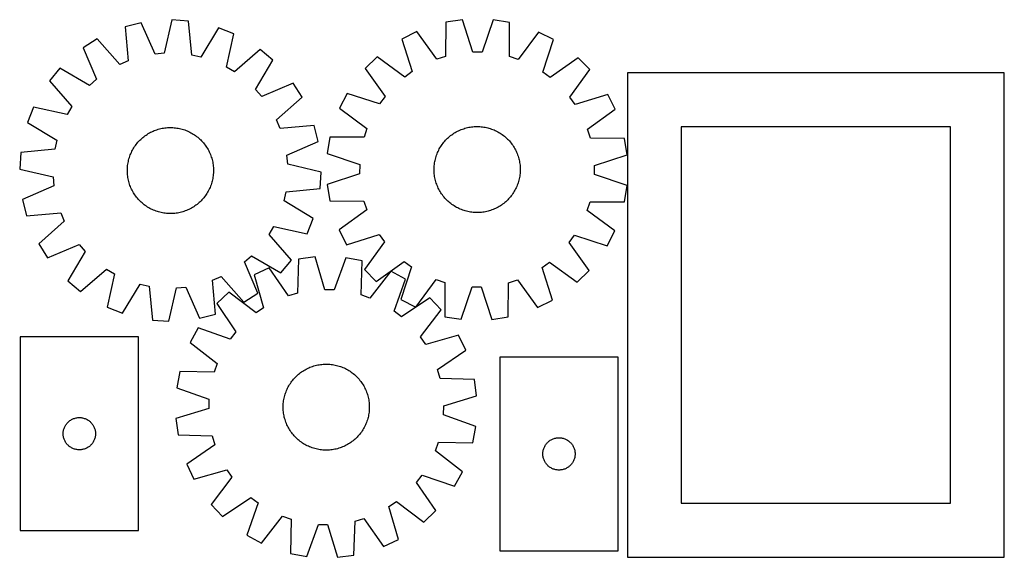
# Model space of a CAD drawing. Header units: millimetres. Extents: x 7 to 1493, y 7 to 507.
# Tile 1 of 3: x 7 to 921, y 7 to 507. Entities that reach past the tile are written whole.
import ezdxf

# ---------------------------------------------------------------- set-up
doc = ezdxf.new("R2010")
doc.units = ezdxf.units.MM
doc.layers.add('CUT', color=7, linetype='CONTINUOUS', true_color=0x000000)

msp = doc.modelspace()

# ---------------------------------------------------------------- linework, layer by layer
at = {"layer": 'CUT'}
for p, q in [((119.578782, 503.683762), (104.668539, 499.887027)), ((132.296765, 474.576586), (119.578782, 503.683762)), ((147.996254, 506.313043), (140.834642, 475.36654)), ((163.349994, 505.316435), (147.996254, 506.313043)), ((166.450902, 473.703793), (163.349994, 505.316435)), ((402.551058, 504.214709), (402.255472, 472.451721)), ((417.75669, 506.564028), (402.551058, 504.214709)), ((427.624629, 476.371338), (417.75669, 506.564028)), ((446.295333, 506.45591), (436.198911, 476.338855)), ((461.482728, 503.991447), (446.295333, 506.45591)), ((461.537641, 472.227131), (461.482728, 503.991447)), ((104.668539, 499.887027), (107.420437, 468.242093)), ((191.189108, 499.035548), (174.815015, 471.816734)), ((205.483413, 493.343151), (191.189108, 499.035548)), ((375.375785, 495.49861), (361.640349, 488.565476)), ((394.090807, 469.833016), (375.375785, 495.49861)), ((488.591179, 495.069694), (469.68223, 469.546638)), ((502.273689, 488.032687), (488.591179, 495.069694)), ((78.45441, 488.60495), (65.447182, 480.386521)), ((99.544543, 464.852454), (78.45441, 488.60495)), ((198.663709, 462.319508), (205.483413, 493.343151)), ((361.640349, 488.565476), (371.174533, 458.265739)), ((492.510202, 457.806059), (502.273689, 488.032687)), ((65.447182, 480.386521), (77.843215, 451.140784)), ((230.019084, 478.766913), (206.03532, 457.940156)), ((241.854728, 468.935938), (230.019084, 478.766913)), ((436.198911, 476.338855), (427.624629, 476.371338)), ((107.420437, 468.242093), (99.544543, 464.852454)), ((140.834642, 475.36654), (132.296765, 474.576586)), ((174.815015, 471.816734), (166.450902, 473.703793)), ((225.781971, 441.538105), (241.854728, 468.935938)), ((338.488552, 471.878352), (327.567832, 461.040067)), ((364.2187, 453.252182), (338.488552, 471.878352)), ((402.255472, 472.451721), (394.090807, 469.833016)), ((469.68223, 469.546638), (461.537641, 472.227131)), ((525.298386, 471.170624), (499.427848, 452.739942)), ((536.136672, 460.249905), (525.298386, 471.170624)), ((44.002417, 461.556017), (34.171443, 449.720373)), ((71.40025, 445.48326), (44.002417, 461.556017)), ((206.03532, 457.940156), (198.663709, 462.319508)), ((327.567832, 461.040067), (345.998514, 435.169529)), ((371.174533, 458.265739), (364.2187, 453.252182)), ((499.427848, 452.739942), (492.510202, 457.806059)), ((517.510501, 434.519757), (536.136672, 460.249905)), ((34.171443, 449.720373), (54.9982, 425.736609)), ((77.843215, 451.140784), (71.40025, 445.48326)), ((571.113183, 457.034456), (571.113183, 7.034456)), ((921.113183, 457.034456), (571.113183, 457.034456)), ((921.113183, 7.034456), (921.113183, 457.034456)), ((231.439495, 435.095141), (225.781971, 441.538105)), ((260.685232, 447.491173), (231.439495, 435.095141)), ((268.90366, 434.483945), (260.685232, 447.491173)), ((245.151164, 413.393813), (268.90366, 434.483945)), ((310.705769, 438.01537), (303.668762, 424.33286)), ((340.932398, 428.251882), (310.705769, 438.01537)), ((345.998514, 435.169529), (340.932398, 428.251882)), ((522.524058, 427.563923), (517.510501, 434.519757)), ((552.823795, 437.098107), (522.524058, 427.563923)), ((559.756929, 423.362671), (552.823795, 437.098107)), ((19.595205, 425.184702), (13.902807, 410.890397)), ((50.618847, 418.364998), (19.595205, 425.184702)), ((54.9982, 425.736609), (50.618847, 418.364998)), ((303.668762, 424.33286), (329.191818, 405.423911)), ((534.091335, 404.64765), (559.756929, 423.362671)), ((248.540804, 405.517918), (245.151164, 413.393813)), ((13.902807, 410.890397), (41.121621, 394.516304)), ((128.250128, 401.852929), (129.375313, 402.412361)), ((129.375313, 402.412361), (130.517516, 402.936174)), ((130.517516, 402.936174), (131.675608, 403.423852)), ((131.675608, 403.423852), (132.848447, 403.874912)), ((132.848447, 403.874912), (134.034876, 404.288909)), ((134.034876, 404.288909), (135.233723, 404.665436)), ((135.233723, 404.665436), (136.443805, 405.00412)), ((136.443805, 405.00412), (137.663929, 405.304628)), ((137.663929, 405.304628), (138.89289, 405.566662)), ((138.89289, 405.566662), (140.129475, 405.789965)), ((140.129475, 405.789965), (141.372464, 405.974315)), ((141.372464, 405.974315), (142.620631, 406.119531)), ((142.620631, 406.119531), (143.872742, 406.225469)), ((143.872742, 406.225469), (145.127564, 406.292025)), ((145.127564, 406.292025), (146.383857, 406.319134)), ((146.383857, 406.319134), (147.640381, 406.306768)), ((147.640381, 406.306768), (148.895898, 406.25494)), ((148.895898, 406.25494), (150.149166, 406.163701)), ((150.149166, 406.163701), (151.398951, 406.03314)), ((151.398951, 406.03314), (152.644017, 405.863388)), ((152.644017, 405.863388), (153.883137, 405.65461)), ((153.883137, 405.65461), (155.115088, 405.407014)), ((155.115088, 405.407014), (156.338654, 405.120844)), ((156.338654, 405.120844), (157.552627, 404.796381)), ((157.552627, 404.796381), (158.75581, 404.433947)), ((158.75581, 404.433947), (159.947014, 404.033899)), ((159.947014, 404.033899), (161.125065, 403.596632)), ((161.125065, 403.596632), (162.2888, 403.122577)), ((162.2888, 403.122577), (163.43707, 402.612202)), ((163.43707, 402.612202), (164.568743, 402.066011)), ((280.185737, 408.269816), (248.540804, 405.517918)), ((283.982473, 393.359573), (280.185737, 408.269816)), ((329.191818, 405.423911), (326.511325, 397.279322)), ((412.085895, 402.213704), (413.194023, 402.806207)), ((413.194023, 402.806207), (414.320214, 403.363612)), ((414.320214, 403.363612), (415.463358, 403.885366)), ((415.463358, 403.885366), (416.622327, 404.370957)), ((416.622327, 404.370957), (417.795977, 404.819903)), ((417.795977, 404.819903), (418.98315, 405.231763)), ((418.98315, 405.231763), (420.182673, 405.606129)), ((420.182673, 405.606129), (421.393364, 405.942633)), ((421.393364, 405.942633), (422.614027, 406.240942)), ((422.614027, 406.240942), (423.843458, 406.500762)), ((423.843458, 406.500762), (425.080443, 406.721837)), ((425.080443, 406.721837), (426.323763, 406.903947)), ((426.323763, 406.903947), (427.572188, 407.046914)), ((427.572188, 407.046914), (428.824489, 407.150597)), ((428.824489, 407.150597), (430.079428, 407.214893)), ((430.079428, 407.214893), (431.335768, 407.239738)), ((431.335768, 407.239738), (432.592268, 407.225109)), ((432.592268, 407.225109), (433.847689, 407.171019)), ((433.847689, 407.171019), (435.100791, 407.077522)), ((435.100791, 407.077522), (436.350338, 406.94471)), ((436.350338, 406.94471), (437.595097, 406.772715)), ((437.595097, 406.772715), (438.833839, 406.561706)), ((438.833839, 406.561706), (440.065342, 406.311891)), ((440.065342, 406.311891), (441.28839, 406.023517)), ((441.28839, 406.023517), (442.501777, 405.696868)), ((442.501777, 405.696868), (443.704305, 405.332267)), ((443.704305, 405.332267), (444.894787, 404.930074)), ((444.894787, 404.930074), (446.072048, 404.490685)), ((446.072048, 404.490685), (447.234927, 404.014534)), ((447.234927, 404.014534), (448.382276, 403.502092)), ((448.382276, 403.502092), (449.512963, 402.953863)), ((449.512963, 402.953863), (450.625871, 402.370389)), ((536.710041, 396.482985), (534.091335, 404.64765)), ((621.113183, 407.034456), (621.113183, 57.034456)), ((871.113183, 407.034456), (621.113183, 407.034456)), ((871.113183, 57.034456), (871.113183, 407.034456)), ((41.121621, 394.516304), (39.234563, 386.152192)), ((116.459413, 392.595809), (117.299643, 393.530164)), ((117.299643, 393.530164), (118.168808, 394.437666)), ((118.168808, 394.437666), (119.066049, 395.317419)), ((119.066049, 395.317419), (119.990481, 396.168555)), ((119.990481, 396.168555), (120.941191, 396.990233)), ((120.941191, 396.990233), (121.917242, 397.781644)), ((121.917242, 397.781644), (122.917671, 398.542006)), ((122.917671, 398.542006), (123.941489, 399.270568)), ((123.941489, 399.270568), (124.987687, 399.966612)), ((124.987687, 399.966612), (126.055231, 400.629451)), ((126.055231, 400.629451), (127.14307, 401.25843)), ((127.14307, 401.25843), (128.250128, 401.852929)), ((164.568743, 402.066011), (165.6827, 401.484542)), ((165.6827, 401.484542), (166.777844, 400.868371)), ((166.777844, 400.868371), (167.853092, 400.218104)), ((167.853092, 400.218104), (168.907385, 399.534384)), ((168.907385, 399.534384), (169.939682, 398.817884)), ((169.939682, 398.817884), (170.948963, 398.069314)), ((170.948963, 398.069314), (171.934233, 397.28941)), ((171.934233, 397.28941), (172.894519, 396.478943)), ((172.894519, 396.478943), (173.828875, 395.638713)), ((173.828875, 395.638713), (174.736377, 394.769548)), ((174.736377, 394.769548), (175.61613, 393.872307)), ((175.61613, 393.872307), (176.467265, 392.947875)), ((254.875297, 380.64159), (283.982473, 393.359573)), ((294.74701, 397.224409), (292.282547, 382.037014)), ((326.511325, 397.279322), (294.74701, 397.224409)), ((400.574455, 392.611517), (401.386651, 393.570342)), ((401.386651, 393.570342), (402.228563, 394.503182)), ((402.228563, 394.503182), (403.099361, 395.409117)), ((403.099361, 395.409117), (403.998185, 396.287252)), ((403.998185, 396.287252), (404.924149, 397.136721)), ((404.924149, 397.136721), (405.876338, 397.956686)), ((405.876338, 397.956686), (406.853813, 398.746337)), ((406.853813, 398.746337), (407.85561, 399.504896)), ((407.85561, 399.504896), (408.880739, 400.231612)), ((408.880739, 400.231612), (409.928189, 400.925771)), ((409.928189, 400.925771), (410.996926, 401.586685)), ((410.996926, 401.586685), (412.085895, 402.213704)), ((450.625871, 402.370389), (451.719903, 401.752245)), ((451.719903, 401.752245), (452.793978, 401.100043)), ((452.793978, 401.100043), (453.847038, 400.414424)), ((453.847038, 400.414424), (454.878041, 399.696067)), ((454.878041, 399.696067), (455.885973, 398.945679)), ((455.885973, 398.945679), (456.869836, 398.164001)), ((456.869836, 398.164001), (457.828661, 397.351806)), ((457.828661, 397.351806), (458.761501, 396.509894)), ((458.761501, 396.509894), (459.667436, 395.639096)), ((459.667436, 395.639096), (460.545571, 394.740271)), ((460.545571, 394.740271), (461.39504, 393.814308)), ((461.39504, 393.814308), (462.215005, 392.862118)), ((568.473028, 396.187399), (536.710041, 396.482985)), ((570.822347, 380.981767), (568.473028, 396.187399)), ((39.234563, 386.152192), (7.621921, 383.051283)), ((110.326154, 383.13836), (110.872345, 384.270032)), ((110.872345, 384.270032), (111.453813, 385.383989)), ((111.453813, 385.383989), (112.069985, 386.479133)), ((112.069985, 386.479133), (112.720252, 387.554382)), ((112.720252, 387.554382), (113.403972, 388.608674)), ((113.403972, 388.608674), (114.120471, 389.640971)), ((114.120471, 389.640971), (114.869042, 390.650252)), ((114.869042, 390.650252), (115.648946, 391.635522)), ((115.648946, 391.635522), (116.459413, 392.595809)), ((176.467265, 392.947875), (177.288944, 391.997164)), ((177.288944, 391.997164), (178.080355, 391.021113)), ((178.080355, 391.021113), (178.840717, 390.020685)), ((178.840717, 390.020685), (179.569279, 388.996867)), ((179.569279, 388.996867), (180.265323, 387.950669)), ((180.265323, 387.950669), (180.928162, 386.883124)), ((180.928162, 386.883124), (181.557141, 385.795286)), ((181.557141, 385.795286), (182.15164, 384.688228)), ((182.15164, 384.688228), (182.711072, 383.563042)), ((394.723922, 382.976608), (395.236365, 384.123957)), ((395.236365, 384.123957), (395.784594, 385.254643)), ((395.784594, 385.254643), (396.368068, 386.367552)), ((396.368068, 386.367552), (396.986211, 387.461583)), ((396.986211, 387.461583), (397.638414, 388.535659)), ((397.638414, 388.535659), (398.324032, 389.588718)), ((398.324032, 389.588718), (399.04239, 390.619722)), ((399.04239, 390.619722), (399.792778, 391.627654)), ((399.792778, 391.627654), (400.574455, 392.611517)), ((462.215005, 392.862118), (463.004656, 391.884643)), ((463.004656, 391.884643), (463.763215, 390.882847)), ((463.763215, 390.882847), (464.489932, 389.857718)), ((464.489932, 389.857718), (465.18409, 388.810268)), ((465.18409, 388.810268), (465.845004, 387.741531)), ((465.845004, 387.741531), (466.472023, 386.652561)), ((466.472023, 386.652561), (467.064526, 385.544434)), ((467.064526, 385.544434), (467.621931, 384.418242)), ((467.621931, 384.418242), (468.143685, 383.275098)), ((7.621921, 383.051283), (6.625312, 367.697544)), ((107.531342, 374.816377), (107.817512, 376.039943)), ((107.817512, 376.039943), (108.141974, 377.253916)), ((108.141974, 377.253916), (108.504408, 378.457099)), ((108.504408, 378.457099), (108.904456, 379.648304)), ((108.904456, 379.648304), (109.341724, 380.826355)), ((109.341724, 380.826355), (109.815779, 381.990089)), ((109.815779, 381.990089), (110.326154, 383.13836)), ((182.711072, 383.563042), (183.234885, 382.42084)), ((183.234885, 382.42084), (183.722562, 381.262748)), ((183.722562, 381.262748), (184.173622, 380.089908)), ((184.173622, 380.089908), (184.58762, 378.90348)), ((184.58762, 378.90348), (184.964147, 377.704633)), ((184.964147, 377.704633), (185.302831, 376.49455)), ((185.302831, 376.49455), (185.603339, 375.274426)), ((185.603339, 375.274426), (185.865373, 374.045465)), ((255.665251, 372.103713), (254.875297, 380.64159)), ((292.282547, 382.037014), (322.399602, 371.940592)), ((392.176751, 374.57552), (392.426566, 375.807023)), ((392.426566, 375.807023), (392.71494, 377.030071)), ((392.71494, 377.030071), (393.041588, 378.243458)), ((393.041588, 378.243458), (393.406189, 379.445986)), ((393.406189, 379.445986), (393.808383, 380.636468)), ((393.808383, 380.636468), (394.247771, 381.813729)), ((394.247771, 381.813729), (394.723922, 382.976608)), ((468.143685, 383.275098), (468.629276, 382.116129)), ((468.629276, 382.116129), (469.078222, 380.942479)), ((469.078222, 380.942479), (469.490082, 379.755307)), ((469.490082, 379.755307), (469.864448, 378.555783)), ((469.864448, 378.555783), (470.200952, 377.345093)), ((470.200952, 377.345093), (470.499261, 376.12443)), ((470.499261, 376.12443), (470.759081, 374.894999)), ((540.629657, 371.113828), (570.822347, 380.981767)), ((6.625312, 367.697544), (37.571816, 360.535932)), ((106.619222, 366.085146), (106.631587, 367.341671)), ((106.64633, 364.828853), (106.619222, 366.085146)), ((106.631587, 367.341671), (106.683416, 368.597187)), ((106.683416, 368.597187), (106.774655, 369.850455)), ((106.774655, 369.850455), (106.905215, 371.10024)), ((106.905215, 371.10024), (107.074968, 372.345306)), ((107.074968, 372.345306), (107.283745, 373.584427)), ((107.283745, 373.584427), (107.531342, 374.816377)), ((185.865373, 374.045465), (186.088675, 372.80888)), ((186.088675, 372.80888), (186.273026, 371.565891)), ((186.273026, 371.565891), (186.418241, 370.317725)), ((186.418241, 370.317725), (186.52418, 369.065613)), ((186.52418, 369.065613), (186.590736, 367.810792)), ((186.590736, 367.810792), (186.617845, 366.554499)), ((186.617845, 366.554499), (186.605479, 365.297974)), ((286.611754, 364.942101), (255.665251, 372.103713)), ((322.399602, 371.940592), (322.367118, 363.366309)), ((391.498718, 367.077449), (391.513348, 368.333949)), ((391.523564, 365.821109), (391.498718, 367.077449)), ((391.513348, 368.333949), (391.567438, 369.58937)), ((391.58786, 364.56617), (391.523564, 365.821109)), ((391.567438, 369.58937), (391.660934, 370.842472)), ((391.660934, 370.842472), (391.793746, 372.092019)), ((391.793746, 372.092019), (391.965741, 373.336778)), ((391.965741, 373.336778), (392.176751, 374.57552)), ((470.759081, 374.894999), (470.980156, 373.658013)), ((470.980156, 373.658013), (471.162266, 372.414694)), ((471.162266, 372.414694), (471.305233, 371.166268)), ((471.305233, 371.166268), (471.408916, 369.913968)), ((471.408916, 369.913968), (471.473212, 368.659028)), ((471.483428, 366.146188), (471.429338, 364.890767)), ((471.473212, 368.659028), (471.498057, 367.402688)), ((471.498057, 367.402688), (471.483428, 366.146188)), ((540.597174, 362.539546), (540.629657, 371.113828)), ((37.571816, 360.535932), (38.361769, 351.998055)), ((106.712887, 363.574032), (106.64633, 364.828853)), ((106.818825, 362.32192), (106.712887, 363.574032)), ((106.964041, 361.073754), (106.818825, 362.32192)), ((107.148391, 359.830765), (106.964041, 361.073754)), ((107.371693, 358.594179), (107.148391, 359.830765)), ((107.633728, 357.365218), (107.371693, 358.594179)), ((107.934235, 356.145095), (107.633728, 357.365218)), ((185.705725, 357.823267), (185.419554, 356.599702)), ((185.953321, 359.055218), (185.705725, 357.823267)), ((186.162098, 360.294338), (185.953321, 359.055218)), ((186.331851, 361.539405), (186.162098, 360.294338)), ((186.462411, 362.789189), (186.331851, 361.539405)), ((186.553651, 364.042458), (186.462411, 362.789189)), ((186.605479, 365.297974), (186.553651, 364.042458)), ((285.615145, 349.588362), (286.611754, 364.942101)), ((322.367118, 363.366309), (292.174428, 353.498371)), ((391.691542, 363.313869), (391.58786, 364.56617)), ((391.834509, 362.065443), (391.691542, 363.313869)), ((392.01662, 360.822124), (391.834509, 362.065443)), ((392.237694, 359.585139), (392.01662, 360.822124)), ((392.497514, 358.355708), (392.237694, 359.585139)), ((392.795823, 357.135045), (392.497514, 358.355708)), ((393.132327, 355.924354), (392.795823, 357.135045)), ((470.281836, 357.450066), (469.955187, 356.236679)), ((470.57021, 358.673114), (470.281836, 357.450066)), ((470.820025, 359.904617), (470.57021, 358.673114)), ((471.031034, 361.143359), (470.820025, 359.904617)), ((471.20303, 362.388118), (471.031034, 361.143359)), ((471.335841, 363.637665), (471.20303, 362.388118)), ((471.429338, 364.890767), (471.335841, 363.637665)), ((570.714229, 352.443124), (540.597174, 362.539546)), ((38.361769, 351.998055), (9.254594, 339.280072)), ((108.272919, 354.935012), (107.934235, 356.145095)), ((108.649446, 353.736165), (108.272919, 354.935012)), ((109.063444, 352.549736), (108.649446, 353.736165)), ((109.514504, 351.376897), (109.063444, 352.549736)), ((110.002181, 350.218805), (109.514504, 351.376897)), ((110.525994, 349.076602), (110.002181, 350.218805)), ((111.085426, 347.951417), (110.525994, 349.076602)), ((111.679925, 346.844359), (111.085426, 347.951417)), ((182.364722, 348.369613), (181.783253, 347.255655)), ((182.910913, 349.501285), (182.364722, 348.369613)), ((183.421288, 350.649555), (182.910913, 349.501285)), ((183.895343, 351.81329), (183.421288, 350.649555)), ((184.33261, 352.991341), (183.895343, 351.81329)), ((184.732658, 354.182546), (184.33261, 352.991341)), ((185.095092, 355.385728), (184.732658, 354.182546)), ((185.419554, 356.599702), (185.095092, 355.385728)), ((254.002504, 346.487453), (285.615145, 349.588362)), ((292.174428, 353.498371), (294.523747, 338.292739)), ((393.506694, 354.724831), (393.132327, 355.924354)), ((393.918554, 353.537658), (393.506694, 354.724831)), ((394.3675, 352.364008), (393.918554, 353.537658)), ((394.85309, 351.205039), (394.3675, 352.364008)), ((395.374845, 350.061895), (394.85309, 351.205039)), ((395.932249, 348.935704), (395.374845, 350.061895)), ((396.524753, 347.827576), (395.932249, 348.935704)), ((397.151771, 346.738607), (396.524753, 347.827576)), ((466.628708, 348.112586), (466.010564, 347.018554)), ((467.212182, 349.225494), (466.628708, 348.112586)), ((467.760411, 350.35618), (467.212182, 349.225494)), ((468.272854, 351.503529), (467.760411, 350.35618)), ((468.749004, 352.666408), (468.272854, 351.503529)), ((469.188393, 353.84367), (468.749004, 352.666408)), ((469.590586, 355.034152), (469.188393, 353.84367)), ((469.955187, 356.236679), (469.590586, 355.034152)), ((568.249766, 337.255729), (570.714229, 352.443124)), ((9.254594, 339.280072), (13.051329, 324.369829)), ((112.308905, 345.756521), (111.679925, 346.844359)), ((112.971743, 344.688976), (112.308905, 345.756521)), ((113.667787, 343.642778), (112.971743, 344.688976)), ((114.39635, 342.61896), (113.667787, 343.642778)), ((115.156711, 341.618532), (114.39635, 342.61896)), ((115.948122, 340.64248), (115.156711, 341.618532)), ((116.769801, 339.69177), (115.948122, 340.64248)), ((117.620937, 338.767338), (116.769801, 339.69177)), ((118.50069, 337.870097), (117.620937, 338.767338)), ((175.937423, 339.109481), (175.068259, 338.201979)), ((176.777654, 340.043836), (175.937423, 339.109481)), ((177.588121, 341.004123), (176.777654, 340.043836)), ((178.368024, 341.989393), (177.588121, 341.004123)), ((179.116595, 342.998674), (178.368024, 341.989393)), ((179.833094, 344.03097), (179.116595, 342.998674)), ((180.516815, 345.085263), (179.833094, 344.03097)), ((181.167082, 346.160512), (180.516815, 345.085263)), ((181.783253, 347.255655), (181.167082, 346.160512)), ((252.115445, 338.123341), (254.002504, 346.487453)), ((397.812686, 345.66987), (397.151771, 346.738607)), ((398.506844, 344.62242), (397.812686, 345.66987)), ((399.233561, 343.597291), (398.506844, 344.62242)), ((399.992119, 342.595494), (399.233561, 343.597291)), ((400.78177, 341.618019), (399.992119, 342.595494)), ((401.601735, 340.66583), (400.78177, 341.618019)), ((402.451205, 339.739866), (401.601735, 340.66583)), ((403.32934, 338.841042), (402.451205, 339.739866)), ((404.235274, 337.970244), (403.32934, 338.841042)), ((459.897415, 339.071021), (458.99859, 338.192885)), ((460.768213, 339.976955), (459.897415, 339.071021)), ((461.610125, 340.909796), (460.768213, 339.976955)), ((462.42232, 341.86862), (461.610125, 340.909796)), ((463.203998, 342.852484), (462.42232, 341.86862)), ((463.954386, 343.860415), (463.203998, 342.852484)), ((464.672743, 344.891419), (463.954386, 343.860415)), ((465.358362, 345.944478), (464.672743, 344.891419)), ((466.010564, 347.018554), (465.358362, 345.944478)), ((119.408192, 337.000932), (118.50069, 337.870097)), ((120.342547, 336.160702), (119.408192, 337.000932)), ((121.302834, 335.350235), (120.342547, 336.160702)), ((122.288104, 334.570331), (121.302834, 335.350235)), ((123.297385, 333.82176), (122.288104, 334.570331)), ((124.329681, 333.105261), (123.297385, 333.82176)), ((125.383974, 332.421541), (124.329681, 333.105261)), ((126.459223, 331.771274), (125.383974, 332.421541)), ((127.554366, 331.155102), (126.459223, 331.771274)), ((128.668324, 330.573634), (127.554366, 331.155102)), ((129.799996, 330.027443), (128.668324, 330.573634)), ((130.948266, 329.517068), (129.799996, 330.027443)), ((132.112001, 329.043013), (130.948266, 329.517068)), ((161.561458, 329.215793), (160.388619, 328.764733)), ((162.719551, 329.70347), (161.561458, 329.215793)), ((163.861753, 330.227283), (162.719551, 329.70347)), ((164.986939, 330.786716), (163.861753, 330.227283)), ((166.093997, 331.381215), (164.986939, 330.786716)), ((167.181835, 332.010194), (166.093997, 331.381215)), ((168.24938, 332.673032), (167.181835, 332.010194)), ((169.295578, 333.369076), (168.24938, 332.673032)), ((170.319396, 334.097639), (169.295578, 333.369076)), ((171.319824, 334.858001), (170.319396, 334.097639)), ((172.295875, 335.649411), (171.319824, 334.858001)), ((173.246586, 336.47109), (172.295875, 335.649411)), ((174.171018, 337.322226), (173.246586, 336.47109)), ((175.068259, 338.201979), (174.171018, 337.322226)), ((279.334259, 321.749247), (252.115445, 338.123341)), ((294.523747, 338.292739), (326.286735, 337.997153)), ((328.90544, 329.832488), (303.239846, 311.117466)), ((326.286735, 337.997153), (328.90544, 329.832488)), ((405.168115, 337.128332), (404.235274, 337.970244)), ((406.12694, 336.316136), (405.168115, 337.128332)), ((407.110803, 335.534459), (406.12694, 336.316136)), ((408.118734, 334.784071), (407.110803, 335.534459)), ((409.149738, 334.065713), (408.118734, 334.784071)), ((410.202797, 333.380095), (409.149738, 334.065713)), ((411.276873, 332.727892), (410.202797, 333.380095)), ((412.370905, 332.109749), (411.276873, 332.727892)), ((413.483813, 331.526274), (412.370905, 332.109749)), ((414.6145, 330.978046), (413.483813, 331.526274)), ((415.761848, 330.465603), (414.6145, 330.978046)), ((416.924727, 329.989452), (415.761848, 330.465603)), ((418.101989, 329.550064), (416.924727, 329.989452)), ((419.292471, 329.14787), (418.101989, 329.550064)), ((444.013626, 329.248375), (442.814102, 328.874008)), ((445.200798, 329.660234), (444.013626, 329.248375)), ((446.374448, 330.109181), (445.200798, 329.660234)), ((447.533417, 330.594771), (446.374448, 330.109181)), ((448.676561, 331.116526), (447.533417, 330.594771)), ((449.802753, 331.67393), (448.676561, 331.116526)), ((450.91088, 332.266434), (449.802753, 331.67393)), ((451.99985, 332.893452), (450.91088, 332.266434)), ((453.068587, 333.554367), (451.99985, 332.893452)), ((454.116037, 334.248525), (453.068587, 333.554367)), ((455.141166, 334.975242), (454.116037, 334.248525)), ((456.142962, 335.7338), (455.141166, 334.975242)), ((457.120437, 336.523451), (456.142962, 335.7338)), ((458.072627, 337.343416), (457.120437, 336.523451)), ((458.99859, 338.192885), (458.072627, 337.343416)), ((533.804958, 329.056227), (536.48545, 337.200816)), ((536.48545, 337.200816), (568.249766, 337.255729)), ((13.051329, 324.369829), (44.696262, 327.121726)), ((44.696262, 327.121726), (48.085902, 319.245832)), ((133.290052, 328.605746), (132.112001, 329.043013)), ((134.481257, 328.205698), (133.290052, 328.605746)), ((135.684439, 327.843263), (134.481257, 328.205698)), ((136.898412, 327.518801), (135.684439, 327.843263)), ((138.121978, 327.232631), (136.898412, 327.518801)), ((139.353929, 326.985035), (138.121978, 327.232631)), ((140.593049, 326.776257), (139.353929, 326.985035)), ((141.838116, 326.606505), (140.593049, 326.776257)), ((143.0879, 326.475944), (141.838116, 326.606505)), ((144.341169, 326.384705), (143.0879, 326.475944)), ((145.596685, 326.332877), (144.341169, 326.384705)), ((146.853209, 326.320511), (145.596685, 326.332877)), ((148.109502, 326.347619), (146.853209, 326.320511)), ((149.364324, 326.414176), (148.109502, 326.347619)), ((150.616436, 326.520114), (149.364324, 326.414176)), ((151.864602, 326.66533), (150.616436, 326.520114)), ((153.107591, 326.84968), (151.864602, 326.66533)), ((154.344176, 327.072983), (153.107591, 326.84968)), ((155.573137, 327.335017), (154.344176, 327.072983)), ((156.793261, 327.635524), (155.573137, 327.335017)), ((158.003343, 327.974209), (156.793261, 327.635524)), ((159.202191, 328.350735), (158.003343, 327.974209)), ((160.388619, 328.764733), (159.202191, 328.350735)), ((273.641861, 307.454942), (279.334259, 321.749247)), ((420.494998, 328.783269), (419.292471, 329.14787)), ((421.708385, 328.456621), (420.494998, 328.783269)), ((422.931434, 328.168246), (421.708385, 328.456621)), ((424.162936, 327.918432), (422.931434, 328.168246)), ((425.401678, 327.707422), (424.162936, 327.918432)), ((426.646437, 327.535427), (425.401678, 327.707422)), ((427.895984, 327.402615), (426.646437, 327.535427)), ((429.149087, 327.309119), (427.895984, 327.402615)), ((430.404507, 327.255029), (429.149087, 327.309119)), ((431.661007, 327.240399), (430.404507, 327.255029)), ((432.917347, 327.265245), (431.661007, 327.240399)), ((434.172287, 327.32954), (432.917347, 327.265245)), ((435.424587, 327.433223), (434.172287, 327.32954)), ((436.673013, 327.57619), (435.424587, 327.433223)), ((437.916332, 327.758301), (436.673013, 327.57619)), ((439.153318, 327.979375), (437.916332, 327.758301)), ((440.382749, 328.239195), (439.153318, 327.979375)), ((441.603412, 328.537504), (440.382749, 328.239195)), ((442.814102, 328.874008), (441.603412, 328.537504)), ((559.328013, 310.147277), (533.804958, 329.056227)), ((48.085902, 319.245832), (24.333406, 298.1557)), ((238.238867, 306.903036), (242.618219, 314.274647)), ((242.618219, 314.274647), (273.641861, 307.454942)), ((303.239846, 311.117466), (310.17298, 297.38203)), ((259.065624, 282.919272), (238.238867, 306.903036)), ((310.17298, 297.38203), (340.472718, 306.916214)), ((340.472718, 306.916214), (345.486275, 299.960381)), ((516.998262, 299.310608), (522.064378, 306.228255)), ((522.064378, 306.228255), (552.291006, 296.464767)), ((552.291006, 296.464767), (559.328013, 310.147277)), ((24.333406, 298.1557), (32.551834, 285.148472)), ((32.551834, 285.148472), (61.797571, 297.544504)), ((61.797571, 297.544504), (67.455095, 291.101539)), ((345.486275, 299.960381), (326.860104, 274.230233)), ((535.428943, 273.440071), (516.998262, 299.310608)), ((67.455095, 291.101539), (51.382338, 263.703707)), ((215.393852, 281.49886), (221.836816, 287.156384)), ((221.836816, 287.156384), (249.234649, 271.083628)), ((265.644541, 284.013591), (264.5978, 252.26648)), ((280.901484, 286.00262), (265.644541, 284.013591)), ((290.052564, 255.584985), (280.901484, 286.00262)), ((309.429587, 285.219554), (298.62368, 255.349717)), ((324.554445, 282.396577), (309.429587, 285.219554)), ((63.217983, 253.872732), (87.201747, 274.699489)), ((87.201747, 274.699489), (94.573357, 270.320137)), ((227.789884, 252.253124), (215.393852, 281.49886)), ((238.270723, 275.942663), (224.375151, 269.33633)), ((256.373483, 249.841613), (238.270723, 275.942663)), ((249.234649, 271.083628), (259.065624, 282.919272)), ((323.858074, 250.639849), (324.554445, 282.396577)), ((337.69839, 263.309513), (363.568927, 281.740195)), ((370.486574, 276.674079), (360.723086, 246.44745)), ((363.568927, 281.740195), (370.486574, 276.674079)), ((491.822242, 276.214399), (498.778076, 281.227956)), ((501.356426, 245.914661), (491.822242, 276.214399)), ((498.778076, 281.227956), (524.508224, 262.601785)), ((94.573357, 270.320137), (87.753653, 239.296494)), ((185.816629, 264.397552), (193.692524, 267.787191)), ((193.692524, 267.787191), (214.782656, 244.034695)), ((224.375151, 269.33633), (233.190038, 238.819572)), ((326.860104, 274.230233), (337.69839, 263.309513)), ((351.444303, 272.836169), (331.936987, 247.767475)), ((364.95655, 265.47752), (351.444303, 272.836169)), ((354.480893, 235.490267), (364.95655, 265.47752)), ((524.508224, 262.601785), (535.428943, 273.440071)), ((51.382338, 263.703707), (63.217983, 253.872732)), ((102.047958, 233.604097), (118.422051, 260.822911)), ((118.422051, 260.822911), (126.786164, 258.935852)), ((126.786164, 258.935852), (129.887073, 227.32321)), ((145.240812, 226.326602), (152.402424, 257.273105)), ((152.402424, 257.273105), (160.940301, 258.063058)), ((160.940301, 258.063058), (173.658284, 228.955883)), ((188.568527, 232.752618), (185.816629, 264.397552)), ((374.405596, 239.410443), (393.314546, 264.933499)), ((393.314546, 264.933499), (401.459135, 262.253006)), ((401.459135, 262.253006), (401.514048, 230.488691)), ((416.701443, 228.024228), (426.797865, 258.141283)), ((426.797865, 258.141283), (435.372147, 258.108799)), ((435.372147, 258.108799), (445.240086, 227.916109)), ((460.445718, 230.265428), (460.741304, 262.028416)), ((460.741304, 262.028416), (468.905969, 264.647121)), ((468.905969, 264.647121), (487.62099, 238.981527)), ((200.835157, 253.201446), (189.661152, 242.624482)), ((226.117573, 233.971932), (200.835157, 253.201446)), ((214.782656, 244.034695), (227.789884, 252.253124)), ((264.5978, 252.26648), (256.373483, 249.841613)), ((298.62368, 255.349717), (290.052564, 255.584985)), ((331.936987, 247.767475), (323.858074, 250.639849)), ((387.575995, 248.075609), (361.276784, 230.261956)), ((398.152959, 236.901604), (387.575995, 248.075609)), ((87.753653, 239.296494), (102.047958, 233.604097)), ((189.661152, 242.624482), (207.474805, 216.32527)), ((233.190038, 238.819572), (226.117573, 233.971932)), ((360.723086, 246.44745), (374.405596, 239.410443)), ((487.62099, 238.981527), (501.356426, 245.914661)), ((173.658284, 228.955883), (188.568527, 232.752618)), ((361.276784, 230.261956), (354.480893, 235.490267)), ((378.923446, 211.619188), (398.152959, 236.901604)), ((401.514048, 230.488691), (416.701443, 228.024228)), ((445.240086, 227.916109), (460.445718, 230.265428)), ((129.887073, 227.32321), (145.240812, 226.326602)), ((172.25924, 220.005037), (164.900592, 206.492789)), ((202.246494, 209.529379), (172.25924, 220.005037)), ((7.026052, 211.694638), (7.026052, 31.694638)), ((117.026052, 211.694638), (7.026052, 211.694638)), ((117.026052, 31.694638), (117.026052, 211.694638)), ((207.474805, 216.32527), (202.246494, 209.529379)), ((383.771085, 204.546723), (378.923446, 211.619188)), ((414.287843, 213.36161), (383.771085, 204.546723)), ((420.894176, 199.466038), (414.287843, 213.36161)), ((164.900592, 206.492789), (189.969286, 186.985474)), ((394.793126, 181.363278), (420.894176, 199.466038)), ((452.499258, 192.903867), (452.499258, 12.903867)), ((562.499258, 192.903867), (452.499258, 192.903867)), ((562.499258, 12.903867), (562.499258, 192.903867)), ((189.969286, 186.985474), (187.096912, 178.90656)), ((273.88608, 182.381736), (275.02514, 182.912349)), ((275.02514, 182.912349), (276.180304, 183.406921)), ((276.180304, 183.406921), (277.350434, 183.864964)), ((277.350434, 183.864964), (278.534374, 184.286026)), ((278.534374, 184.286026), (279.730955, 184.669693)), ((279.730955, 184.669693), (280.938997, 185.015584)), ((280.938997, 185.015584), (282.157308, 185.323359)), ((282.157308, 185.323359), (283.384685, 185.592715)), ((283.384685, 185.592715), (284.619917, 185.823384)), ((284.619917, 185.823384), (285.861785, 186.01514)), ((285.861785, 186.01514), (287.109064, 186.167794)), ((287.109064, 186.167794), (288.360522, 186.281194)), ((288.360522, 186.281194), (289.614925, 186.355229)), ((289.614925, 186.355229), (290.871034, 186.389826)), ((290.871034, 186.389826), (292.127609, 186.38495)), ((292.127609, 186.38495), (293.383412, 186.340607)), ((293.383412, 186.340607), (294.637202, 186.25684)), ((294.637202, 186.25684), (295.887743, 186.133731)), ((295.887743, 186.133731), (297.133799, 185.971404)), ((297.133799, 185.971404), (298.374142, 185.770016)), ((298.374142, 185.770016), (299.607547, 185.529768)), ((299.607547, 185.529768), (300.832797, 185.250896)), ((300.832797, 185.250896), (302.048682, 184.933676)), ((302.048682, 184.933676), (303.254004, 184.57842)), ((303.254004, 184.57842), (304.447572, 184.18548)), ((304.447572, 184.18548), (305.628209, 183.755243)), ((305.628209, 183.755243), (306.794749, 183.288133)), ((306.794749, 183.288133), (307.946041, 182.784612)), ((155.340183, 179.602932), (152.517207, 164.478073)), ((187.096912, 178.90656), (155.340183, 179.602932)), ((261.86357, 173.427715), (262.72731, 174.340382)), ((262.72731, 174.340382), (263.619291, 175.225468)), ((263.619291, 175.225468), (264.538633, 176.082099)), ((264.538633, 176.082099), (265.484428, 176.90943)), ((265.484428, 176.90943), (266.455745, 177.706645)), ((266.455745, 177.706645), (267.451623, 178.472957)), ((267.451623, 178.472957), (268.47108, 179.207609)), ((268.47108, 179.207609), (269.51311, 179.909877)), ((269.51311, 179.909877), (270.576685, 180.579067)), ((270.576685, 180.579067), (271.660754, 181.21452)), ((271.660754, 181.21452), (272.764249, 181.815607)), ((272.764249, 181.815607), (273.88608, 182.381736)), ((307.946041, 182.784612), (309.080949, 182.245176)), ((309.080949, 182.245176), (310.198352, 181.670358)), ((310.198352, 181.670358), (311.297149, 181.060726)), ((311.297149, 181.060726), (312.376255, 180.41688)), ((312.376255, 180.41688), (313.434605, 179.739456)), ((313.434605, 179.739456), (314.471154, 179.029123)), ((314.471154, 179.029123), (315.484879, 178.286582)), ((315.484879, 178.286582), (316.474781, 177.512565)), ((316.474781, 177.512565), (317.439881, 176.707837)), ((317.439881, 176.707837), (318.379228, 175.873191)), ((318.379228, 175.873191), (319.291895, 175.009451)), ((319.291895, 175.009451), (320.176981, 174.11747)), ((320.176981, 174.11747), (321.033612, 173.198128)), ((397.217993, 173.138961), (394.793126, 181.363278)), ((255.491585, 164.129435), (256.066402, 165.246839)), ((256.066402, 165.246839), (256.676035, 166.345636)), ((256.676035, 166.345636), (257.319881, 167.424742)), ((257.319881, 167.424742), (257.997305, 168.483091)), ((257.997305, 168.483091), (258.707638, 169.51964)), ((258.707638, 169.51964), (259.450179, 170.533366)), ((259.450179, 170.533366), (260.224196, 171.523267)), ((260.224196, 171.523267), (261.028924, 172.488368)), ((261.028924, 172.488368), (261.86357, 173.427715)), ((321.033612, 173.198128), (321.860943, 172.252332)), ((321.860943, 172.252332), (322.658158, 171.281016)), ((322.658158, 171.281016), (323.42447, 170.285138)), ((323.42447, 170.285138), (324.159122, 169.265681)), ((324.159122, 169.265681), (324.86139, 168.223651)), ((324.86139, 168.223651), (325.530581, 167.160076)), ((325.530581, 167.160076), (326.166033, 166.076007)), ((326.166033, 166.076007), (326.767121, 164.972512)), ((326.767121, 164.972512), (327.33325, 163.850681)), ((428.965105, 172.09222), (397.217993, 173.138961)), ((430.954133, 156.835277), (428.965105, 172.09222)), ((152.517207, 164.478073), (182.387043, 153.672166)), ((252.206993, 154.656033), (252.485865, 155.881283)), ((252.485865, 155.881283), (252.803085, 157.097169)), ((252.803085, 157.097169), (253.15834, 158.302491)), ((253.15834, 158.302491), (253.551281, 159.496059)), ((253.551281, 159.496059), (253.981518, 160.676695)), ((253.981518, 160.676695), (254.448628, 161.843235)), ((254.448628, 161.843235), (254.952149, 162.994527)), ((254.952149, 162.994527), (255.491585, 164.129435)), ((327.33325, 163.850681), (327.863862, 162.711621)), ((327.863862, 162.711621), (328.358434, 161.556456)), ((328.358434, 161.556456), (328.816477, 160.386327)), ((328.816477, 160.386327), (329.23754, 159.202387)), ((329.23754, 159.202387), (329.621206, 158.005806)), ((329.621206, 158.005806), (329.967097, 156.797764)), ((329.967097, 156.797764), (330.274873, 155.579453)), ((330.274873, 155.579453), (330.544228, 154.352076)), ((400.536499, 147.684196), (430.954133, 156.835277)), ((182.387043, 153.672166), (182.151776, 145.101051)), ((251.346935, 145.91952), (251.351811, 147.176096)), ((251.351811, 147.176096), (251.396154, 148.431899)), ((251.396154, 148.431899), (251.479921, 149.685689)), ((251.479921, 149.685689), (251.603029, 150.936229)), ((251.603029, 150.936229), (251.765357, 152.182286)), ((251.765357, 152.182286), (251.966745, 153.422628)), ((251.966745, 153.422628), (252.206993, 154.656033)), ((330.544228, 154.352076), (330.774898, 153.116843)), ((330.774898, 153.116843), (330.966654, 151.874975)), ((330.966654, 151.874975), (331.119307, 150.627697)), ((331.119307, 150.627697), (331.232707, 149.376239)), ((331.232707, 149.376239), (331.306742, 148.121836)), ((331.306742, 148.121836), (331.341339, 146.865727)), ((331.341339, 146.865727), (331.336464, 145.609151)), ((400.301231, 139.113081), (400.536499, 147.684196)), ((182.151776, 145.101051), (151.734141, 135.949971)), ((251.381532, 144.663411), (251.346935, 145.91952)), ((251.455567, 143.409009), (251.381532, 144.663411)), ((251.568967, 142.157551), (251.455567, 143.409009)), ((251.721621, 140.910272), (251.568967, 142.157551)), ((251.913377, 139.668404), (251.721621, 140.910272)), ((252.144046, 138.433172), (251.913377, 139.668404)), ((252.413402, 137.205795), (252.144046, 138.433172)), ((252.721177, 135.987484), (252.413402, 137.205795)), ((330.481281, 138.129214), (330.20241, 136.903964)), ((330.72153, 139.362619), (330.481281, 138.129214)), ((330.922917, 140.602962), (330.72153, 139.362619)), ((331.085245, 141.849018), (330.922917, 140.602962)), ((331.208353, 143.099558), (331.085245, 141.849018)), ((331.29212, 144.353349), (331.208353, 143.099558)), ((331.336464, 145.609151), (331.29212, 144.353349)), ((430.171067, 128.307174), (400.301231, 139.113081)), ((48.131193, 127.345557), (48.440518, 128.053354)), ((48.440518, 128.053354), (48.78587, 128.744289)), ((48.78587, 128.744289), (49.166333, 129.41653)), ((49.166333, 129.41653), (49.580897, 130.068294)), ((49.580897, 130.068294), (50.028463, 130.697853)), ((50.028463, 130.697853), (50.507845, 131.303536)), ((50.507845, 131.303536), (51.017772, 131.883738)), ((51.017772, 131.883738), (51.55689, 132.436921)), ((51.55689, 132.436921), (52.12377, 132.961617)), ((52.12377, 132.961617), (52.71691, 133.456435)), ((52.71691, 133.456435), (53.334736, 133.920063)), ((53.334736, 133.920063), (53.975609, 134.351272)), ((53.975609, 134.351272), (54.637831, 134.748917)), ((54.637831, 134.748917), (55.319645, 135.111945)), ((55.319645, 135.111945), (56.019244, 135.439392)), ((56.019244, 135.439392), (56.734771, 135.730391)), ((56.734771, 135.730391), (57.46433, 135.984169)), ((57.46433, 135.984169), (58.205985, 136.200054)), ((58.205985, 136.200054), (58.957771, 136.377474)), ((58.957771, 136.377474), (59.717694, 136.515957)), ((59.717694, 136.515957), (60.483737, 136.615136)), ((60.483737, 136.615136), (61.253871, 136.67475)), ((61.253871, 136.67475), (62.026052, 136.694638)), ((62.026052, 136.694638), (62.798233, 136.67475)), ((62.798233, 136.67475), (63.568367, 136.615136)), ((63.568367, 136.615136), (64.334411, 136.515957)), ((64.334411, 136.515957), (65.094333, 136.377474)), ((65.094333, 136.377474), (65.846119, 136.200054)), ((65.846119, 136.200054), (66.587775, 135.984169)), ((66.587775, 135.984169), (67.317333, 135.730391)), ((67.317333, 135.730391), (68.032861, 135.439392)), ((68.032861, 135.439392), (68.732459, 135.111945)), ((68.732459, 135.111945), (69.414273, 134.748917)), ((69.414273, 134.748917), (70.076495, 134.351272)), ((70.076495, 134.351272), (70.717369, 133.920063)), ((70.717369, 133.920063), (71.335194, 133.456435)), ((71.335194, 133.456435), (71.928334, 132.961617)), ((71.928334, 132.961617), (72.495214, 132.436921)), ((72.495214, 132.436921), (73.034333, 131.883738)), ((73.034333, 131.883738), (73.544259, 131.303536)), ((73.544259, 131.303536), (74.023641, 130.697853)), ((74.023641, 130.697853), (74.471207, 130.068294)), ((74.471207, 130.068294), (74.885772, 129.41653)), ((74.885772, 129.41653), (75.266234, 128.744289)), ((75.266234, 128.744289), (75.611586, 128.053354)), ((75.611586, 128.053354), (75.920912, 127.345557)), ((151.734141, 135.949971), (153.723169, 120.693028)), ((253.067068, 134.779442), (252.721177, 135.987484)), ((253.450735, 133.58286), (253.067068, 134.779442)), ((253.871797, 132.398921), (253.450735, 133.58286)), ((254.32984, 131.228791), (253.871797, 132.398921)), ((254.824412, 130.073626), (254.32984, 131.228791)), ((255.355024, 128.934566), (254.824412, 130.073626)), ((255.921154, 127.812736), (255.355024, 128.934566)), ((327.19669, 128.655812), (326.621872, 127.538408)), ((327.736125, 129.79072), (327.19669, 128.655812)), ((328.239646, 130.942012), (327.736125, 129.79072)), ((328.706756, 132.108552), (328.239646, 130.942012)), ((329.136993, 133.289189), (328.706756, 132.108552)), ((329.529934, 134.482757), (329.136993, 133.289189)), ((329.885189, 135.688078), (329.529934, 134.482757)), ((330.20241, 136.903964), (329.885189, 135.688078)), ((427.348091, 113.182315), (430.171067, 128.307174)), ((47.031025, 122.080857), (47.070789, 122.85227)), ((47.031025, 121.30842), (47.031025, 122.080857)), ((47.070789, 120.537006), (47.031025, 121.30842)), ((47.070789, 122.85227), (47.150212, 123.620614)), ((47.150212, 119.768663), (47.070789, 120.537006)), ((47.150212, 123.620614), (47.269083, 124.38385)), ((47.269083, 119.005427), (47.150212, 119.768663)), ((47.269083, 124.38385), (47.427087, 125.139954)), ((47.427087, 118.249322), (47.269083, 119.005427)), ((47.427087, 125.139954), (47.623804, 125.886923)), ((47.623804, 125.886923), (47.858714, 126.622774)), ((47.858714, 126.622774), (48.131193, 127.345557)), ((75.920912, 127.345557), (76.193391, 126.622774)), ((76.193391, 126.622774), (76.4283, 125.886923)), ((76.4283, 125.886923), (76.625018, 125.139954)), ((76.625018, 125.139954), (76.783021, 124.38385)), ((76.783021, 119.005427), (76.625018, 118.249322)), ((76.783021, 124.38385), (76.901892, 123.620614)), ((76.901892, 119.768663), (76.783021, 119.005427)), ((76.901892, 123.620614), (76.981315, 122.85227)), ((76.981315, 120.537006), (76.901892, 119.768663)), ((76.981315, 122.85227), (77.021079, 122.080857)), ((77.021079, 121.30842), (76.981315, 120.537006)), ((77.021079, 122.080857), (77.021079, 121.30842)), ((153.723169, 120.693028), (185.470281, 119.646287)), ((185.470281, 119.646287), (187.895148, 111.42197)), ((256.522241, 126.709241), (255.921154, 127.812736)), ((257.157694, 125.625171), (256.522241, 126.709241)), ((257.826884, 124.561597), (257.157694, 125.625171)), ((258.529152, 123.519566), (257.826884, 124.561597)), ((259.263804, 122.500109), (258.529152, 123.519566)), ((260.030116, 121.504231), (259.263804, 122.500109)), ((260.827331, 120.532915), (260.030116, 121.504231)), ((261.654662, 119.587119), (260.827331, 120.532915)), ((262.511293, 118.667777), (261.654662, 119.587119)), ((320.824704, 119.357532), (319.960965, 118.444866)), ((321.65935, 120.29688), (320.824704, 119.357532)), ((322.464079, 121.26198), (321.65935, 120.29688)), ((323.238095, 122.251882), (322.464079, 121.26198)), ((323.980637, 123.265607), (323.238095, 122.251882)), ((324.69097, 124.302156), (323.980637, 123.265607)), ((325.368393, 125.360506), (324.69097, 124.302156)), ((326.012239, 126.439611), (325.368393, 125.360506)), ((326.621872, 127.538408), (326.012239, 126.439611)), ((47.623804, 117.502354), (47.427087, 118.249322)), ((47.858714, 116.766503), (47.623804, 117.502354)), ((48.131193, 116.04372), (47.858714, 116.766503)), ((48.440518, 115.335922), (48.131193, 116.04372)), ((48.78587, 114.644987), (48.440518, 115.335922)), ((49.166333, 113.972746), (48.78587, 114.644987)), ((49.580897, 113.320982), (49.166333, 113.972746)), ((50.028463, 112.691424), (49.580897, 113.320982)), ((50.507845, 112.085741), (50.028463, 112.691424)), ((51.017772, 111.505538), (50.507845, 112.085741)), ((51.55689, 110.952355), (51.017772, 111.505538)), ((52.12377, 110.427659), (51.55689, 110.952355)), ((52.71691, 109.932841), (52.12377, 110.427659)), ((53.334736, 109.469213), (52.71691, 109.932841)), ((71.335194, 109.932841), (70.717369, 109.469213)), ((71.928334, 110.427659), (71.335194, 109.932841)), ((72.495214, 110.952355), (71.928334, 110.427659)), ((73.034333, 111.505538), (72.495214, 110.952355)), ((73.544259, 112.085741), (73.034333, 111.505538)), ((74.023641, 112.691424), (73.544259, 112.085741)), ((74.471207, 113.320982), (74.023641, 112.691424)), ((74.885772, 113.972746), (74.471207, 113.320982)), ((75.266234, 114.644987), (74.885772, 113.972746)), ((75.611586, 115.335922), (75.266234, 114.644987)), ((75.920912, 116.04372), (75.611586, 115.335922)), ((76.193391, 116.766503), (75.920912, 116.04372)), ((76.4283, 117.502354), (76.193391, 116.766503)), ((76.625018, 118.249322), (76.4283, 117.502354)), ((187.895148, 111.42197), (161.794098, 93.319209)), ((263.396379, 117.775796), (262.511293, 118.667777)), ((264.309046, 116.912057), (263.396379, 117.775796)), ((265.248393, 116.077411), (264.309046, 116.912057)), ((266.213494, 115.272682), (265.248393, 116.077411)), ((267.203395, 114.498665), (266.213494, 115.272682)), ((268.21712, 113.756124), (267.203395, 114.498665)), ((269.253669, 113.045791), (268.21712, 113.756124)), ((270.312019, 112.368367), (269.253669, 113.045791)), ((271.391125, 111.724522), (270.312019, 112.368367)), ((272.489922, 111.114889), (271.391125, 111.724522)), ((273.607326, 110.540071), (272.489922, 111.114889)), ((274.742234, 110.000636), (273.607326, 110.540071)), ((275.893526, 109.497114), (274.742234, 110.000636)), ((307.663135, 109.872899), (306.50797, 109.378327)), ((308.802194, 110.403511), (307.663135, 109.872899)), ((309.924025, 110.96964), (308.802194, 110.403511)), ((311.02752, 111.570728), (309.924025, 110.96964)), ((312.11159, 112.20618), (311.02752, 111.570728)), ((313.175164, 112.875371), (312.11159, 112.20618)), ((314.217194, 113.577638), (313.175164, 112.875371)), ((315.236651, 114.312291), (314.217194, 113.577638)), ((316.23253, 115.078603), (315.236651, 114.312291)), ((317.203846, 115.875817), (316.23253, 115.078603)), ((318.149642, 116.703149), (317.203846, 115.875817)), ((319.068984, 117.55978), (318.149642, 116.703149)), ((319.960965, 118.444866), (319.068984, 117.55978)), ((392.718989, 105.799774), (395.591362, 113.878687)), ((395.591362, 113.878687), (427.348091, 113.182315)), ((493.913724, 109.262583), (494.259076, 109.953518)), ((494.259076, 109.953518), (494.639538, 110.625759)), ((494.639538, 110.625759), (495.054103, 111.277523)), ((495.054103, 111.277523), (495.501669, 111.907081)), ((495.501669, 111.907081), (495.981051, 112.512764)), ((495.981051, 112.512764), (496.490977, 113.092967)), ((496.490977, 113.092967), (497.030095, 113.64615)), ((497.030095, 113.64615), (497.596976, 114.170846)), ((497.596976, 114.170846), (498.190115, 114.665664)), ((498.190115, 114.665664), (498.807941, 115.129292)), ((498.807941, 115.129292), (499.448815, 115.5605)), ((499.448815, 115.5605), (500.111037, 115.958145)), ((500.111037, 115.958145), (500.792851, 116.321173)), ((500.792851, 116.321173), (501.492449, 116.64862)), ((501.492449, 116.64862), (502.207976, 116.939619)), ((502.207976, 116.939619), (502.937535, 117.193398)), ((502.937535, 117.193398), (503.679191, 117.409283)), ((503.679191, 117.409283), (504.430977, 117.586702)), ((504.430977, 117.586702), (505.190899, 117.725185)), ((505.190899, 117.725185), (505.956943, 117.824365)), ((505.956943, 117.824365), (506.727076, 117.883978)), ((506.727076, 117.883978), (507.499258, 117.903867)), ((507.499258, 117.903867), (508.271439, 117.883978)), ((508.271439, 117.883978), (509.041573, 117.824365)), ((509.041573, 117.824365), (509.807616, 117.725185)), ((509.807616, 117.725185), (510.567539, 117.586702)), ((510.567539, 117.586702), (511.319325, 117.409283)), ((511.319325, 117.409283), (512.06098, 117.193398)), ((512.06098, 117.193398), (512.790539, 116.939619)), ((512.790539, 116.939619), (513.506066, 116.64862)), ((513.506066, 116.64862), (514.205665, 116.321173)), ((514.205665, 116.321173), (514.887479, 115.958145)), ((514.887479, 115.958145), (515.549701, 115.5605)), ((515.549701, 115.5605), (516.190574, 115.129292)), ((516.190574, 115.129292), (516.8084, 114.665664)), ((516.8084, 114.665664), (517.40154, 114.170846)), ((517.40154, 114.170846), (517.96842, 113.64615)), ((517.96842, 113.64615), (518.507538, 113.092967)), ((518.507538, 113.092967), (519.017464, 112.512764)), ((519.017464, 112.512764), (519.496846, 111.907081)), ((519.496846, 111.907081), (519.944413, 111.277523)), ((519.944413, 111.277523), (520.358977, 110.625759)), ((520.358977, 110.625759), (520.73944, 109.953518)), ((520.73944, 109.953518), (521.084792, 109.262583)), ((53.975609, 109.038005), (53.334736, 109.469213)), ((54.637831, 108.64036), (53.975609, 109.038005)), ((55.319645, 108.277332), (54.637831, 108.64036)), ((56.019244, 107.949885), (55.319645, 108.277332)), ((56.734771, 107.658886), (56.019244, 107.949885)), ((57.46433, 107.405108), (56.734771, 107.658886)), ((58.205985, 107.189222), (57.46433, 107.405108)), ((58.957771, 107.011803), (58.205985, 107.189222)), ((59.717694, 106.87332), (58.957771, 107.011803)), ((60.483737, 106.77414), (59.717694, 106.87332)), ((61.253871, 106.714527), (60.483737, 106.77414)), ((62.026052, 106.694638), (61.253871, 106.714527)), ((62.798233, 106.714527), (62.026052, 106.694638)), ((63.568367, 106.77414), (62.798233, 106.714527)), ((64.334411, 106.87332), (63.568367, 106.77414)), ((65.094333, 107.011803), (64.334411, 106.87332)), ((65.846119, 107.189222), (65.094333, 107.011803)), ((66.587775, 107.405108), (65.846119, 107.189222)), ((67.317333, 107.658886), (66.587775, 107.405108)), ((68.032861, 107.949885), (67.317333, 107.658886)), ((68.732459, 108.277332), (68.032861, 107.949885)), ((69.414273, 108.64036), (68.732459, 108.277332)), ((70.076495, 109.038005), (69.414273, 108.64036)), ((70.717369, 109.469213), (70.076495, 109.038005)), ((277.060066, 109.030005), (275.893526, 109.497114)), ((278.240702, 108.599767), (277.060066, 109.030005)), ((279.43427, 108.206827), (278.240702, 108.599767)), ((280.639592, 107.851571), (279.43427, 108.206827)), ((281.855478, 107.534351), (280.639592, 107.851571)), ((283.080728, 107.255479), (281.855478, 107.534351)), ((284.314132, 107.015231), (283.080728, 107.255479)), ((285.554475, 106.813844), (284.314132, 107.015231)), ((286.800531, 106.651516), (285.554475, 106.813844)), ((288.051072, 106.528408), (286.800531, 106.651516)), ((289.304862, 106.444641), (288.051072, 106.528408)), ((290.560665, 106.400297), (289.304862, 106.444641)), ((291.817241, 106.395422), (290.560665, 106.400297)), ((293.07335, 106.430018), (291.817241, 106.395422)), ((294.327752, 106.504053), (293.07335, 106.430018)), ((295.57921, 106.617454), (294.327752, 106.504053)), ((296.826489, 106.770107), (295.57921, 106.617454)), ((298.068357, 106.961863), (296.826489, 106.770107)), ((299.303589, 107.192533), (298.068357, 106.961863)), ((300.530966, 107.461888), (299.303589, 107.192533)), ((301.749277, 107.769663), (300.530966, 107.461888)), ((302.957319, 108.115555), (301.749277, 107.769663)), ((304.153901, 108.499221), (302.957319, 108.115555)), ((305.33784, 108.920284), (304.153901, 108.499221)), ((306.50797, 109.378327), (305.33784, 108.920284)), ((417.787682, 86.292458), (392.718989, 105.799774)), ((492.504231, 103.290086), (492.543995, 104.061499)), ((492.504231, 102.517648), (492.504231, 103.290086)), ((492.543995, 101.746235), (492.504231, 102.517648)), ((492.543995, 104.061499), (492.623418, 104.829842)), ((492.623418, 100.977891), (492.543995, 101.746235)), ((492.623418, 104.829842), (492.742288, 105.593078)), ((492.742288, 100.214655), (492.623418, 100.977891)), ((492.742288, 105.593078), (492.900292, 106.349183)), ((492.900292, 106.349183), (493.09701, 107.096151)), ((493.09701, 107.096151), (493.331919, 107.832003)), ((493.331919, 107.832003), (493.604398, 108.554785)), ((493.604398, 108.554785), (493.913724, 109.262583)), ((521.084792, 109.262583), (521.394117, 108.554785)), ((521.394117, 108.554785), (521.666596, 107.832003)), ((521.666596, 107.832003), (521.901506, 107.096151)), ((521.901506, 107.096151), (522.098223, 106.349183)), ((522.098223, 106.349183), (522.256227, 105.593078)), ((522.256227, 105.593078), (522.375098, 104.829842)), ((522.375098, 100.977891), (522.256227, 100.214655)), ((522.375098, 104.829842), (522.454521, 104.061499)), ((522.454521, 101.746235), (522.375098, 100.977891)), ((522.454521, 104.061499), (522.494285, 103.290086)), ((522.494285, 102.517648), (522.454521, 101.746235)), ((522.494285, 103.290086), (522.494285, 102.517648)), ((161.794098, 93.319209), (168.400431, 79.423638)), ((492.900292, 99.458551), (492.742288, 100.214655)), ((493.09701, 98.711582), (492.900292, 99.458551)), ((493.331919, 97.975731), (493.09701, 98.711582)), ((493.604398, 97.252948), (493.331919, 97.975731)), ((493.913724, 96.545151), (493.604398, 97.252948)), ((494.259076, 95.854216), (493.913724, 96.545151)), ((494.639538, 95.181975), (494.259076, 95.854216)), ((495.054103, 94.530211), (494.639538, 95.181975)), ((495.501669, 93.900653), (495.054103, 94.530211)), ((495.981051, 93.294969), (495.501669, 93.900653)), ((496.490977, 92.714767), (495.981051, 93.294969)), ((497.030095, 92.161584), (496.490977, 92.714767)), ((497.596976, 91.636888), (497.030095, 92.161584)), ((498.190115, 91.14207), (497.596976, 91.636888)), ((517.40154, 91.636888), (516.8084, 91.14207)), ((517.96842, 92.161584), (517.40154, 91.636888)), ((518.507538, 92.714767), (517.96842, 92.161584)), ((519.017464, 93.294969), (518.507538, 92.714767)), ((519.496846, 93.900653), (519.017464, 93.294969)), ((519.944413, 94.530211), (519.496846, 93.900653)), ((520.358977, 95.181975), (519.944413, 94.530211)), ((520.73944, 95.854216), (520.358977, 95.181975)), ((521.084792, 96.545151), (520.73944, 95.854216)), ((521.394117, 97.252948), (521.084792, 96.545151)), ((521.666596, 97.975731), (521.394117, 97.252948)), ((521.901506, 98.711582), (521.666596, 97.975731)), ((522.098223, 99.458551), (521.901506, 98.711582)), ((522.256227, 100.214655), (522.098223, 99.458551)), ((168.400431, 79.423638), (198.917189, 88.238525)), ((198.917189, 88.238525), (203.764828, 81.16606)), ((375.21347, 76.459977), (380.441781, 83.255868)), ((380.441781, 83.255868), (410.429034, 72.780211)), ((410.429034, 72.780211), (417.787682, 86.292458)), ((498.807941, 90.678442), (498.190115, 91.14207)), ((499.448815, 90.247233), (498.807941, 90.678442)), ((500.111037, 89.849588), (499.448815, 90.247233)), ((500.792851, 89.486561), (500.111037, 89.849588)), ((501.492449, 89.159113), (500.792851, 89.486561)), ((502.207976, 88.868115), (501.492449, 89.159113)), ((502.937535, 88.614336), (502.207976, 88.868115)), ((503.679191, 88.398451), (502.937535, 88.614336)), ((504.430977, 88.221032), (503.679191, 88.398451)), ((505.190899, 88.082548), (504.430977, 88.221032)), ((505.956943, 87.983369), (505.190899, 88.082548)), ((506.727076, 87.923755), (505.956943, 87.983369)), ((507.499258, 87.903867), (506.727076, 87.923755)), ((508.271439, 87.923755), (507.499258, 87.903867)), ((509.041573, 87.983369), (508.271439, 87.923755)), ((509.807616, 88.082548), (509.041573, 87.983369)), ((510.567539, 88.221032), (509.807616, 88.082548)), ((511.319325, 88.398451), (510.567539, 88.221032)), ((512.06098, 88.614336), (511.319325, 88.398451)), ((512.790539, 88.868115), (512.06098, 88.614336)), ((513.506066, 89.159113), (512.790539, 88.868115)), ((514.205665, 89.486561), (513.506066, 89.159113)), ((514.887479, 89.849588), (514.205665, 89.486561)), ((515.549701, 90.247233), (514.887479, 89.849588)), ((516.190574, 90.678442), (515.549701, 90.247233)), ((516.8084, 91.14207), (516.190574, 90.678442)), ((203.764828, 81.16606), (184.535315, 55.883643)), ((393.027122, 50.160765), (375.21347, 76.459977)), ((184.535315, 55.883643), (195.112279, 44.709639)), ((195.112279, 44.709639), (221.411491, 62.523291)), ((228.207382, 57.29498), (217.731724, 27.307727)), ((221.411491, 62.523291), (228.207382, 57.29498)), ((349.498236, 53.965675), (356.570701, 58.813315)), ((356.570701, 58.813315), (381.853118, 39.583802)), ((621.113183, 57.034456), (871.113183, 57.034456)), ((358.313123, 23.448917), (349.498236, 53.965675)), ((381.853118, 39.583802), (393.027122, 50.160765)), ((231.243972, 19.949078), (250.751287, 45.017772)), ((250.751287, 45.017772), (258.8302, 42.145399)), ((258.8302, 42.145399), (258.133829, 10.38867)), ((273.258688, 7.565694), (284.064594, 37.43553)), ((284.064594, 37.43553), (292.63571, 37.200262)), ((292.63571, 37.200262), (301.78679, 6.782628)), ((317.043733, 8.771656), (318.090474, 40.518767)), ((318.090474, 40.518767), (326.314791, 42.943635)), ((326.314791, 42.943635), (344.417552, 16.842584)), ((7.026052, 31.694638), (117.026052, 31.694638)), ((217.731724, 27.307727), (231.243972, 19.949078)), ((344.417552, 16.842584), (358.313123, 23.448917)), ((258.133829, 10.38867), (273.258688, 7.565694)), ((452.499258, 12.903867), (562.499258, 12.903867)), ((301.78679, 6.782628), (317.043733, 8.771656)), ((571.113183, 7.034456), (921.113183, 7.034456))]:
    msp.add_line(p, q, dxfattribs=at)

doc.saveas('drawing.dxf')
